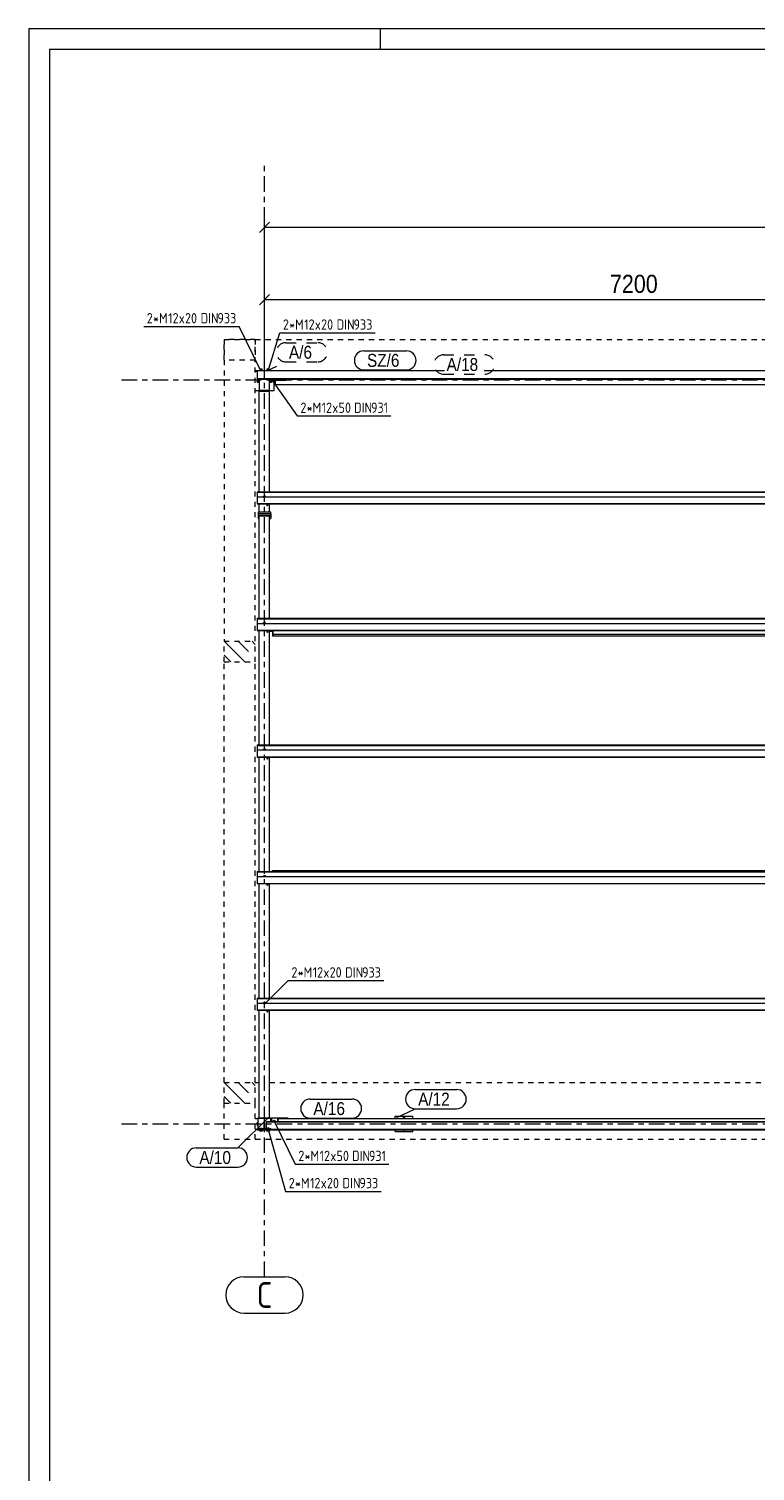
# Model space of a CAD drawing. Header units: millimetres. Extents: x -127 to 701, y 152 to 732.
# Tile 3 of 75: x -127 to 13, y 453 to 732. Entities that reach past the tile are written whole.
import ezdxf

# ---------------------------------------------------------------- set-up
doc = ezdxf.new("R2010")
doc.units = ezdxf.units.MM
for name, pattern in [('XKITLINE00', [0]), ('XKITLINE01', [4, 1, -1, 1, -1]), ('XKITLINE02', [4, 2, -2]), ('XKITLINE03', [6, 3, -1, 1, -1])]:
    doc.linetypes.add(name, pattern=pattern)
for name, color, linetype, lineweight in [('Bemassung', 1, 'Continuous', 0), ('Grid', 6, 'Continuous', 0), ('Schrauben', 7, 'Continuous', 0), ('Schraubenbezeichnung', 5, 'Continuous', 0), ('Teil', 7, 'Continuous', 0), ('Text', 5, 'Continuous', 0), ('Zeichnungsrahmen', 3, 'Continuous', 0)]:
    doc.layers.add(name, color=color, linetype=linetype, lineweight=lineweight)
doc.styles.add('ARIAL', font='ARIAL.TTF')
doc.styles.add('ISOCPEUR', font='ISOCPEUR.TTF')

msp = doc.modelspace()

# ---------------------------------------------------------------- linework, layer by layer
at = {"layer": 'Bemassung', "linetype": 'XKITLINE00', "lineweight": 0}
for p, q in [((-81.82, 665.42), (-81.82, 696.98)), ((-80.83, 694.92), (-82.81, 692.94)), ((-81.82, 693.93), (350.18, 693.93)), ((-81.82, 665.42), (-81.82, 682.98)), ((-80.83, 680.92), (-82.81, 678.94)), ((-81.82, 679.93), (62.18, 679.93))]:
    msp.add_line(p, q, dxfattribs=at)
at = {"layer": 'Bemassung'}
for p in [(-81.82, 693.93), (-81.82, 679.93)]:
    msp.add_point(p, dxfattribs=at)
at = {"layer": 'Grid', "linetype": 'XKITLINE03', "lineweight": 0}
for p, q in [((-81.82, 490.8), (-81.82, 705.96)), ((-109.46, 664.42), (389.32, 664.42)), ((-109.46, 520.42), (389.32, 520.42))]:
    msp.add_line(p, q, dxfattribs=at)
at = {"layer": 'Grid', "linetype": 'XKITLINE00', "lineweight": 0}
for p, q in [((-85.82, 490.8), (-77.82, 490.8)), ((-85.82, 483.8), (-77.82, 483.8))]:
    msp.add_line(p, q, dxfattribs=at)
for centre, start, end in [((-85.82, 487.3), 90, 270), ((-77.82, 487.3), 270, 90)]:
    msp.add_arc(centre, 3.5, start, end, dxfattribs=at)
at = {"layer": 'Schrauben', "linetype": 'XKITLINE00', "lineweight": 0}
for p, q in [((-83.16, 664.46), (-83.3, 664.22)), ((-82.88, 664.46), (-83.16, 664.46)), ((-82.82, 664.35), (-82.88, 664.46)), ((-82.76, 666.27), (-82.28, 666.27)), ((-82.76, 666.22), (-82.76, 666.27)), ((-82.3, 666.47), (-82.74, 666.47)), ((-82.74, 666.47), (-82.74, 666.27)), ((-82.63, 666.27), (-82.63, 666.47)), ((-82.41, 666.27), (-82.41, 666.47)), ((-82.3, 666.27), (-82.3, 666.47)), ((-82.28, 666.22), (-82.28, 666.27)), ((-80.88, 666.27), (-81.36, 666.27)), ((-81.36, 666.22), (-81.36, 666.27)), ((-80.9, 666.47), (-81.34, 666.47)), ((-81.34, 666.47), (-81.34, 666.27)), ((-81.23, 666.27), (-81.23, 666.47)), ((-81.01, 666.27), (-81.01, 666.47)), ((-80.9, 666.27), (-80.9, 666.47)), ((-80.88, 666.22), (-80.88, 666.27)), ((-80.66, 664.18), (-80.66, 664.34)), ((-80.47, 664.18), (-80.47, 664.34)), ((-80.34, 664.22), (-80.41, 664.34)), ((-80.28, 664.18), (-80.28, 664.34)), ((-83.3, 664.22), (-83.16, 663.98)), ((-83.16, 663.98), (-82.88, 663.98)), ((-82.88, 663.98), (-82.82, 664.08)), ((-80.82, 664.08), (-80.76, 663.98)), ((-80.76, 663.98), (-80.48, 663.98)), ((-80.66, 664.18), (-80.28, 664.18)), ((-80.48, 663.98), (-80.34, 664.22)), ((-82.04, 641.89), (-81.93, 641.91)), ((-82.04, 641.76), (-82.04, 641.89)), ((-81.94, 641.91), (-81.93, 641.91)), ((-81.88, 641.92), (-81.93, 641.91)), ((-81.93, 641.91), (-81.71, 641.91)), ((-81.93, 641.76), (-81.93, 641.91)), ((-81.82, 641.92), (-81.88, 641.92)), ((-81.76, 641.92), (-81.82, 641.92)), ((-81.72, 641.91), (-81.76, 641.92)), ((-81.71, 641.91), (-81.72, 641.91)), ((-81.6, 641.89), (-81.71, 641.91)), ((-81.71, 641.91), (-81.71, 641.76)), ((-81.6, 641.76), (-81.6, 641.89)), ((-82.85, 638), (-82.82, 638.02)), ((-82.85, 637.92), (-82.85, 638)), ((-82.85, 637.92), (-82.82, 637.94)), ((-82.83, 637.91), (-82.85, 637.92)), ((-82.85, 637.7), (-82.83, 637.71)), ((-82.85, 637.62), (-82.85, 637.7)), ((-82.85, 637.62), (-82.83, 637.63)), ((-82.83, 637.61), (-82.85, 637.62)), ((-82.83, 638.78), (-82.83, 638.9)), ((-82.83, 638.9), (-82.82, 638.9)), ((-82.83, 637.92), (-82.82, 637.93)), ((-82.83, 637.3), (-82.83, 637.92)), ((-82.82, 637.61), (-82.83, 637.61)), ((-82.83, 637.61), (-82.82, 637.61)), ((-82.83, 637.3), (-82.82, 637.31)), ((-82.82, 637.3), (-82.83, 637.3)), ((-80.82, 638.78), (-80.82, 638.9)), ((-80.82, 638.9), (-80.82, 638.9)), ((-80.82, 638.02), (-80.79, 638)), ((-80.82, 637.94), (-80.79, 637.92)), ((-80.82, 637.92), (-80.82, 637.93)), ((-80.79, 637.92), (-80.82, 637.91)), ((-80.82, 637.3), (-80.82, 637.92)), ((-80.82, 637.71), (-80.79, 637.7)), ((-80.82, 637.63), (-80.79, 637.62)), ((-80.79, 637.62), (-80.82, 637.61)), ((-80.82, 637.61), (-80.82, 637.61)), ((-80.82, 637.61), (-80.82, 637.61)), ((-80.82, 637.3), (-80.82, 637.31)), ((-80.82, 637.3), (-80.82, 637.3)), ((-80.79, 637.92), (-80.79, 638)), ((-80.79, 637.62), (-80.79, 637.7)), ((-82.04, 617.39), (-81.93, 617.41)), ((-82.04, 617.27), (-82.04, 617.39)), ((-81.94, 617.41), (-81.93, 617.42)), ((-81.88, 617.42), (-81.93, 617.42)), ((-81.93, 617.41), (-81.71, 617.41)), ((-81.93, 617.27), (-81.93, 617.41)), ((-81.82, 617.43), (-81.88, 617.42)), ((-81.76, 617.42), (-81.82, 617.43)), ((-81.72, 617.42), (-81.76, 617.42)), ((-81.71, 617.41), (-81.72, 617.42)), ((-81.6, 617.39), (-81.71, 617.41)), ((-81.71, 617.41), (-81.71, 617.27)), ((-81.6, 617.27), (-81.6, 617.39)), ((-80.82, 615.85), (-80.77, 615.84)), ((-80.82, 615.81), (-80.77, 615.82)), ((-80.82, 615.7), (-80.77, 615.7)), ((-80.82, 615.67), (-80.77, 615.67)), ((-80.77, 615.9), (-80.77, 615.67)), ((-82.04, 592.9), (-81.93, 592.92)), ((-82.04, 592.77), (-82.04, 592.9)), ((-81.94, 592.92), (-81.93, 592.92)), ((-81.88, 592.93), (-81.93, 592.92)), ((-81.93, 592.92), (-81.71, 592.92)), ((-81.93, 592.77), (-81.93, 592.92)), ((-81.82, 592.93), (-81.88, 592.93)), ((-81.76, 592.93), (-81.82, 592.93)), ((-81.72, 592.92), (-81.76, 592.93)), ((-81.71, 592.92), (-81.72, 592.92)), ((-81.6, 592.9), (-81.71, 592.92)), ((-81.71, 592.92), (-81.71, 592.77)), ((-81.6, 592.77), (-81.6, 592.9)), ((-82.04, 568.4), (-81.93, 568.42)), ((-82.04, 568.27), (-82.04, 568.4)), ((-81.94, 568.42), (-81.93, 568.43)), ((-81.88, 568.43), (-81.93, 568.43)), ((-81.93, 568.42), (-81.71, 568.42)), ((-81.93, 568.27), (-81.93, 568.42)), ((-81.82, 568.43), (-81.88, 568.43)), ((-81.76, 568.43), (-81.82, 568.43)), ((-81.72, 568.43), (-81.76, 568.43)), ((-81.71, 568.42), (-81.72, 568.43)), ((-81.6, 568.4), (-81.71, 568.42)), ((-81.71, 568.42), (-81.71, 568.27)), ((-81.6, 568.27), (-81.6, 568.4)), ((-82.04, 543.9), (-81.93, 543.93)), ((-82.04, 543.78), (-82.04, 543.9)), ((-81.94, 543.93), (-81.93, 543.93)), ((-81.88, 543.94), (-81.93, 543.93)), ((-81.93, 543.93), (-81.71, 543.93)), ((-81.93, 543.78), (-81.93, 543.93)), ((-81.82, 543.94), (-81.88, 543.94)), ((-81.76, 543.94), (-81.82, 543.94)), ((-81.72, 543.93), (-81.76, 543.94)), ((-81.71, 543.93), (-81.72, 543.93)), ((-81.6, 543.9), (-81.71, 543.93)), ((-81.71, 543.93), (-81.71, 543.78)), ((-81.6, 543.78), (-81.6, 543.9)), ((-83.16, 520.66), (-83.3, 520.42)), ((-83.3, 520.42), (-83.16, 520.18)), ((-83.02, 520.66), (-83.16, 520.66)), ((-83.16, 520.18), (-83.02, 520.18)), ((-82.76, 519.23), (-82.76, 519.28)), ((-82.76, 519.23), (-82.28, 519.23)), ((-82.74, 519.59), (-82.3, 519.59)), ((-82.74, 519.43), (-82.74, 519.59)), ((-82.74, 519.03), (-82.74, 519.23)), ((-82.63, 519.43), (-82.63, 519.59)), ((-82.63, 519.03), (-82.63, 519.23)), ((-82.41, 519.43), (-82.41, 519.59)), ((-82.41, 519.03), (-82.41, 519.23)), ((-82.3, 519.43), (-82.3, 519.59)), ((-82.3, 519.23), (-82.3, 519.03)), ((-82.28, 519.23), (-82.28, 519.28)), ((-81.36, 519.23), (-81.36, 519.28)), ((-80.88, 519.23), (-81.36, 519.23)), ((-80.9, 519.59), (-81.34, 519.59)), ((-81.34, 519.43), (-81.34, 519.59)), ((-81.34, 519.03), (-81.34, 519.23)), ((-81.23, 519.43), (-81.23, 519.59)), ((-81.23, 519.03), (-81.23, 519.23)), ((-81.01, 519.43), (-81.01, 519.59)), ((-81.01, 519.03), (-81.01, 519.23)), ((-80.9, 519.43), (-80.9, 519.59)), ((-80.9, 519.23), (-80.9, 519.03)), ((-80.88, 519.23), (-80.88, 519.28)), ((-80.16, 521.03), (-79.97, 521.14)), ((-80.16, 520.88), (-80.16, 521.03)), ((-79.97, 521.14), (-79.78, 521.03)), ((-79.78, 521.03), (-79.78, 520.88)), ((-54.83, 521.64), (-55.02, 521.53)), ((-55.02, 521.53), (-55.02, 521.42)), ((-54.96, 519.28), (-54.83, 519.2)), ((-54.64, 521.53), (-54.83, 521.64)), ((-54.83, 519.2), (-54.69, 519.28)), ((-54.64, 521.42), (-54.64, 521.53)), ((-82.3, 519.03), (-82.74, 519.03)), ((-80.9, 519.03), (-81.34, 519.03))]:
    msp.add_line(p, q, dxfattribs=at)
for centre, radius, start, end in [((-83.02, 664.22), 0.3, 46.371, 313.629), ((-83.02, 664.22), 0.16, 30, 210), ((-80.62, 664.22), 0.3, 226.371, 24.0387), ((-80.62, 664.22), 0.16, 129.6446, 50.3554), ((-83.02, 664.22), 0.16, 210, 30), ((-83.02, 520.42), 0.3, 90, 270), ((-83.02, 520.42), 0.16, 90, 270), ((-54.83, 521.42), 0.24, 0, 180), ((-54.83, 519.42), 0.24, 216.5097, 323.4903), ((-54.83, 521.42), 0.12, 0, 180)]:
    msp.add_arc(centre, radius, start, end, dxfattribs=at)
at = {"layer": 'Schraubenbezeichnung', "linetype": 'XKITLINE00', "lineweight": 0}
for p, q in [((-105.18, 674.73), (-86.71, 674.73)), ((-82.52, 666.14), (-86.71, 674.73)), ((-81.12, 666.14), (-78.86, 673.5)), ((-78.86, 673.5), (-60.39, 673.5)), ((-80.47, 664.5), (-75.48, 657.41)), ((-75.48, 657.41), (-57.36, 657.41)), ((-81.82, 543.59), (-77.21, 548.13)), ((-77.21, 548.13), (-58.74, 548.13)), ((-81.12, 519.35), (-77.73, 507.35)), ((-79.97, 520.92), (-75.88, 512.61)), ((-75.88, 512.61), (-57.75, 512.61)), ((-77.73, 507.35), (-59.26, 507.35))]:
    msp.add_line(p, q, dxfattribs=at)
at = {"layer": 'Teil', "linetype": 'XKITLINE01', "lineweight": 0}
for p, q in [((-83.62, 672.22), (-89.62, 672.22)), ((-89.62, 672.22), (-89.62, 613.82)), ((-89.62, 668.22), (-89.62, 672.22)), ((-89.62, 672.22), (-83.62, 672.22)), ((-83.62, 613.82), (-83.62, 672.22)), ((-83.62, 672.22), (-83.62, 668.22)), ((-83.62, 672.22), (351.98, 672.22)), ((-83.62, 668.22), (-89.62, 668.22)), ((-83.62, 666.22), (-83.22, 666.22)), ((-89.62, 609.82), (-89.62, 613.82)), ((-89.62, 613.82), (-83.62, 613.82)), ((-83.62, 609.82), (-83.62, 613.82)), ((-89.62, 528.42), (-89.62, 609.82)), ((-89.62, 609.82), (-83.62, 609.82)), ((-83.62, 528.42), (-83.62, 609.82)), ((-89.62, 524.42), (-89.62, 528.42)), ((-89.62, 528.42), (-83.62, 528.42)), ((-83.62, 524.42), (-83.62, 528.42)), ((-83.62, 528.42), (-82.82, 528.42)), ((-80.82, 528.42), (60.98, 528.42)), ((-89.62, 524.42), (-83.62, 524.42)), ((-89.62, 517.42), (-89.62, 524.42)), ((-83.62, 517.42), (-83.62, 524.42)), ((-89.62, 517.42), (-83.62, 517.42)), ((-83.62, 517.42), (15.75, 517.42))]:
    msp.add_line(p, q, dxfattribs=at)
at = {"layer": 'Teil', "linetype": 'XKITLINE00', "lineweight": 0}
for p, q in [((-83.62, 666.1), (-83.22, 666.1)), ((-83.22, 666.22), (-83.22, 664.56)), ((-83.22, 666.22), (-47, 666.22)), ((-83.22, 664.63), (62.08, 664.63)), ((-83.22, 664.56), (62.08, 664.56)), ((-82.82, 664.56), (-82.82, 662.36)), ((-80.82, 662.36), (-80.82, 664.56)), ((-80.82, 664.5), (-79.97, 664.5)), ((-80.82, 664.34), (-77.71, 664.34)), ((-79.97, 664.5), (-79.97, 664.56)), ((-77.71, 664.5), (-79.97, 664.5)), ((-79.92, 664.5), (-79.92, 664.56)), ((-79.92, 662.34), (-79.92, 664.34)), ((-79.77, 664.5), (-79.77, 664.56)), ((-79.77, 663.48), (-79.77, 664.34)), ((-79.71, 664.5), (-79.71, 664.56)), ((-79.71, 663.42), (-79.71, 664.34)), ((-77.71, 664.34), (-77.71, 664.5)), ((-39.34, 666.22), (62.08, 666.22)), ((-83.62, 662.34), (-82.82, 662.34)), ((-82.82, 662.38), (-80.82, 662.38)), ((-82.82, 662.22), (-82.82, 662.36)), ((-82.82, 662.36), (-80.82, 662.36)), ((-82.82, 642.75), (-82.82, 662.22)), ((-82.82, 662.22), (-80.82, 662.22)), ((-80.82, 662.22), (-80.82, 662.36)), ((-80.82, 662.34), (-79.92, 662.34)), ((-80.82, 642.75), (-80.82, 662.22)), ((-79.71, 663.48), (-79.77, 663.48)), ((59.45, 663.42), (-79.71, 663.42)), ((-83.22, 642.75), (-83.22, 640.39)), ((-83.22, 642.75), (91.98, 642.75)), ((-83.22, 642.7), (91.98, 642.7)), ((-83.22, 642.65), (91.98, 642.65)), ((-83.22, 641.76), (46.78, 641.76)), ((-83.22, 640.45), (46.78, 640.45)), ((-83.22, 640.39), (46.78, 640.39)), ((-82.82, 638.78), (-82.82, 640.39)), ((-81.3, 640.01), (-81.3, 640.39)), ((-81.22, 640.01), (-81.3, 640.01)), ((-81.22, 640.39), (-81.22, 640.01)), ((-80.82, 638.78), (-80.82, 640.39)), ((-80.62, 638.78), (-83.02, 638.78)), ((-83.02, 638.78), (-83.02, 638.46)), ((-83.02, 638.46), (-80.62, 638.46)), ((-80.62, 638.46), (-83.02, 638.46)), ((-83.02, 638.46), (-83.02, 637.56)), ((-83.02, 638.14), (-80.62, 638.14)), ((-83.02, 637.56), (-82.82, 637.56)), ((-82.82, 618.26), (-82.82, 638.1)), ((-82.82, 638.1), (-80.82, 638.1)), ((-80.82, 618.26), (-80.82, 638.1)), ((-80.82, 637.56), (-80.62, 637.56)), ((-80.62, 638.46), (-80.62, 638.78)), ((-80.62, 638.46), (-80.62, 637.56)), ((-83.22, 618.26), (-83.22, 615.9)), ((-83.22, 618.26), (88.96, 618.26)), ((-83.22, 618.21), (88.96, 618.21)), ((-83.22, 618.15), (88.96, 618.15)), ((-83.22, 617.27), (46.78, 617.27)), ((-83.22, 615.96), (46.78, 615.96)), ((-83.22, 615.9), (46.78, 615.9)), ((-82.82, 593.76), (-82.82, 615.9)), ((-81.3, 615.51), (-81.3, 615.9)), ((-81.22, 615.51), (-81.3, 615.51)), ((-81.22, 615.9), (-81.22, 615.51)), ((-80.82, 593.76), (-80.82, 615.9)), ((-80.82, 615.74), (-80.26, 615.74)), ((-80.26, 615.9), (-80.26, 614.88)), ((-80.26, 615.12), (-80.2, 615.12)), ((-80.26, 614.88), (-80.2, 614.88)), ((-80.2, 615.9), (-80.2, 614.88)), ((-80.2, 614.88), (-80.2, 615.9)), ((60.55, 615.12), (-80.2, 615.12)), ((-80.2, 614.88), (60.55, 614.88)), ((-85.62, 609.82), (-89.62, 613.82)), ((-89.62, 613.82), (-89.62, 613.82)), ((-84.91, 611.8), (-86.93, 613.82)), ((-83.62, 613.21), (-84.23, 613.82)), ((-88.32, 609.82), (-89.62, 611.12)), ((-84.23, 611.12), (-84.23, 611.12)), ((-83.22, 593.76), (-83.22, 591.4)), ((-83.22, 593.76), (91.98, 593.76)), ((-83.22, 593.71), (91.98, 593.71)), ((-83.22, 593.66), (91.98, 593.66)), ((-83.22, 592.77), (46.78, 592.77)), ((-83.22, 591.46), (46.78, 591.46)), ((-83.22, 591.4), (46.78, 591.4)), ((-82.82, 569.26), (-82.82, 591.4)), ((-81.3, 591.02), (-81.3, 591.4)), ((-81.22, 591.02), (-81.3, 591.02)), ((-81.22, 591.4), (-81.22, 591.02)), ((-80.82, 569.26), (-80.82, 591.4)), ((-80.26, 569.26), (-80.26, 569.47)), ((-80.26, 569.47), (-80.2, 569.47)), ((-80.2, 569.47), (60.55, 569.47)), ((-80.2, 569.26), (-80.2, 569.47)), ((-80.2, 569.47), (-80.2, 569.26)), ((-83.22, 569.26), (-83.22, 566.9)), ((-83.22, 569.26), (91.98, 569.26)), ((-83.22, 569.21), (91.98, 569.21)), ((-83.22, 569.16), (91.98, 569.16)), ((-83.22, 568.27), (46.78, 568.27)), ((-83.22, 566.96), (46.78, 566.96)), ((-83.22, 566.9), (46.78, 566.9)), ((-82.82, 544.77), (-82.82, 566.9)), ((-81.3, 566.52), (-81.3, 566.9)), ((-81.22, 566.9), (-81.22, 566.52)), ((-80.82, 544.77), (-80.82, 566.9)), ((-81.22, 566.52), (-81.3, 566.52)), ((-83.22, 544.77), (-83.22, 542.41)), ((-83.22, 544.77), (91.98, 544.77)), ((-83.22, 544.72), (91.98, 544.72)), ((-83.22, 544.67), (91.98, 544.67)), ((-83.22, 543.78), (46.78, 543.78)), ((-83.22, 542.47), (46.78, 542.47)), ((-83.22, 542.41), (46.78, 542.41)), ((-82.82, 521.56), (-82.82, 542.41)), ((-81.3, 542.02), (-81.3, 542.41)), ((-81.22, 542.02), (-81.3, 542.02)), ((-81.22, 542.41), (-81.22, 542.02)), ((-80.82, 521.56), (-80.82, 542.41)), ((-85.62, 524.42), (-89.62, 528.42)), ((-84.91, 526.4), (-86.93, 528.42)), ((-83.62, 527.81), (-84.23, 528.42)), ((-88.32, 524.42), (-89.62, 525.72)), ((-84.23, 525.72), (-84.23, 525.72)), ((-83.62, 521.44), (-83.02, 521.44)), ((-83.62, 519.4), (-83.02, 519.4)), ((-83.22, 519.33), (-83.22, 519.33)), ((-83.22, 519.33), (-83.22, 519.33)), ((62.08, 519.33), (-83.22, 519.33)), ((-83.22, 519.33), (-83.22, 519.28)), ((-83.22, 519.28), (62.08, 519.28)), ((-83.02, 521.56), (-82.82, 521.56)), ((-83.02, 521.44), (-83.02, 521.56)), ((-83.02, 519.44), (-83.02, 521.44)), ((-80.62, 521.44), (-83.02, 521.44)), ((-83.02, 519.44), (-81.87, 519.44)), ((-83.02, 519.43), (-83.02, 519.44)), ((-82.92, 519.33), (-83.02, 519.43)), ((-83.02, 519.43), (-83.02, 519.43)), ((-80.62, 519.43), (-83.02, 519.43)), ((-83.02, 519.43), (-83.02, 519.33)), ((-83.01, 519.33), (-83.02, 519.34)), ((-80.62, 519.33), (-83.02, 519.33)), ((-82.88, 519.33), (-82.98, 519.43)), ((-82.79, 519.33), (-82.89, 519.43)), ((-82.74, 519.33), (-82.84, 519.43)), ((-82.82, 521.56), (-80.82, 521.56)), ((-82.65, 519.33), (-82.75, 519.43)), ((-82.61, 519.33), (-82.71, 519.43)), ((-82.52, 519.33), (-82.62, 519.43)), ((-82.47, 519.33), (-82.57, 519.43)), ((-82.38, 519.33), (-82.48, 519.43)), ((-82.34, 519.33), (-82.44, 519.43)), ((-82.25, 519.33), (-82.35, 519.43)), ((-82.2, 519.33), (-82.3, 519.43)), ((-82.11, 519.33), (-82.21, 519.43)), ((-82.07, 519.33), (-82.17, 519.43)), ((-81.98, 519.33), (-82.08, 519.43)), ((-81.93, 519.33), (-82.03, 519.43)), ((-81.84, 519.33), (-81.94, 519.43)), ((-81.8, 519.33), (-81.9, 519.43)), ((-81.87, 520.63), (-81.87, 520.63)), ((-81.87, 520.63), (-81.87, 520.63)), ((-81.87, 519.43), (-81.87, 520.63)), ((-81.87, 520.63), (-81.77, 520.63)), ((-81.8, 520.56), (-81.87, 520.49)), ((-81.85, 520.56), (-81.87, 520.54)), ((-81.78, 520.49), (-81.87, 520.4)), ((-81.77, 520.46), (-81.87, 520.36)), ((-81.77, 520.37), (-81.87, 520.27)), ((-81.77, 520.32), (-81.87, 520.22)), ((-81.77, 520.23), (-81.87, 520.13)), ((-81.77, 520.19), (-81.87, 520.09)), ((-81.77, 520.1), (-81.87, 520)), ((-81.77, 520.05), (-81.87, 519.95)), ((-81.77, 519.96), (-81.87, 519.86)), ((-81.77, 519.92), (-81.87, 519.82)), ((-81.77, 519.83), (-81.87, 519.73)), ((-81.77, 519.78), (-81.87, 519.68)), ((-81.77, 519.69), (-81.87, 519.59)), ((-81.77, 519.65), (-81.87, 519.55)), ((-81.77, 519.56), (-81.87, 519.46)), ((-81.87, 519.43), (-81.77, 519.43)), ((-81.77, 519.51), (-81.86, 519.43)), ((-81.78, 520.63), (-81.85, 520.56)), ((-81.71, 519.33), (-81.81, 519.43)), ((-81.77, 520.59), (-81.8, 520.56)), ((-81.77, 520.5), (-81.78, 520.49)), ((-81.77, 519.43), (-81.77, 520.63)), ((-81.77, 519.44), (-81.42, 519.44)), ((-81.66, 519.33), (-81.76, 519.43)), ((-81.57, 519.33), (-81.67, 519.43)), ((-81.53, 519.33), (-81.63, 519.43)), ((-81.44, 519.33), (-81.54, 519.43)), ((-81.4, 519.33), (-81.5, 519.43)), ((-81.42, 519.43), (-81.42, 520.88)), ((-81.42, 520.88), (62.08, 520.88)), ((-81.42, 520.83), (62.08, 520.83)), ((-81.31, 519.33), (-81.41, 519.43)), ((-81.26, 519.33), (-81.36, 519.43)), ((-81.17, 519.33), (-81.27, 519.43)), ((-81.13, 519.33), (-81.23, 519.43)), ((-81.04, 519.33), (-81.14, 519.43)), ((-81.11, 519.28), (-81.11, 519.28)), ((-80.99, 519.33), (-81.09, 519.43)), ((-81.02, 519.28), (-81.02, 519.29)), ((-80.9, 519.33), (-81, 519.43)), ((-80.97, 519.28), (-80.99, 519.29)), ((-80.86, 519.33), (-80.96, 519.43)), ((-80.88, 519.28), (-80.9, 519.3)), ((-80.77, 519.33), (-80.87, 519.43)), ((-80.84, 519.28), (-80.86, 519.3)), ((-80.82, 521.56), (-80.62, 521.56)), ((-80.72, 519.33), (-80.82, 519.43)), ((-80.75, 519.28), (-80.78, 519.31)), ((-80.7, 519.28), (-80.74, 519.32)), ((-80.63, 519.33), (-80.73, 519.43)), ((-80.62, 519.36), (-80.69, 519.43)), ((-80.61, 519.28), (-80.66, 519.32)), ((-80.62, 521.44), (-80.62, 521.56)), ((-80.62, 520.88), (-80.62, 521.44)), ((-80.62, 521.44), (-80.47, 521.44)), ((-80.62, 521.4), (-80.47, 521.4)), ((-80.62, 519.43), (-80.62, 519.33)), ((-80.57, 519.28), (-80.62, 519.33)), ((-80.48, 519.28), (-80.53, 519.33)), ((-80.44, 519.29), (-80.48, 519.33)), ((-77.21, 521.52), (-80.47, 521.52)), ((-80.47, 521.52), (-80.47, 520.88)), ((-80.36, 519.29), (-80.39, 519.33)), ((-80.32, 519.3), (-80.35, 519.33)), ((-80.23, 519.3), (-80.26, 519.33)), ((-80.2, 519.31), (-80.21, 519.33)), ((-80.11, 519.32), (-80.12, 519.33)), ((-80.07, 519.32), (-80.08, 519.33)), ((-79.21, 521.36), (-79.27, 521.36)), ((-79.27, 521.36), (-79.27, 520.88)), ((-79.21, 520.88), (-79.21, 521.42)), ((-79.21, 521.42), (59.55, 521.42)), ((-77.21, 521.42), (-77.21, 521.52)), ((-72.62, 519.28), (-72.64, 519.3)), ((-72.53, 519.28), (-72.56, 519.31)), ((-72.49, 519.28), (-72.54, 519.33)), ((-72.42, 519.3), (-72.45, 519.33)), ((-72.4, 519.32), (-72.4, 519.33)), ((-70.2, 519.28), (-70.2, 519.28)), ((-70.11, 519.28), (-70.16, 519.33)), ((-69.15, 519.31), (-69.17, 519.33)), ((-69.12, 519.28), (-69.15, 519.31)), ((-66.96, 519.28), (-66.97, 519.28)), ((-66.87, 519.28), (-66.88, 519.29)), ((-66.83, 519.28), (-66.84, 519.29)), ((-66.74, 519.28), (-66.76, 519.3)), ((-66.69, 519.28), (-66.72, 519.3)), ((-66.6, 519.28), (-66.63, 519.31)), ((-66.56, 519.28), (-66.6, 519.32)), ((-66.47, 519.28), (-66.51, 519.32)), ((-66.42, 519.28), (-66.47, 519.33)), ((-66.34, 519.28), (-66.38, 519.33)), ((-66.3, 519.29), (-66.34, 519.33)), ((-66.21, 519.29), (-66.25, 519.33)), ((-66.18, 519.3), (-66.2, 519.33)), ((-66.09, 519.3), (-66.11, 519.33)), ((-66.05, 519.31), (-66.07, 519.33)), ((-65.97, 519.32), (-65.98, 519.33)), ((-65.93, 519.32), (-65.93, 519.33)), ((-58.48, 519.28), (-58.5, 519.3)), ((-58.39, 519.28), (-58.42, 519.31)), ((-58.35, 519.29), (-58.39, 519.33)), ((-58.27, 519.3), (-58.3, 519.33)), ((-58.25, 519.32), (-58.26, 519.33)), ((-56.53, 521.42), (-56.53, 521.92)), ((-56.53, 521.92), (-53.13, 521.92)), ((-56.53, 518.92), (-56.53, 519.28)), ((-56.05, 519.28), (-56.06, 519.29)), ((-55.96, 519.28), (-56.01, 519.33)), ((-55, 519.31), (-55.02, 519.33)), ((-54.98, 519.28), (-55, 519.31)), ((-53.13, 521.42), (-53.13, 521.92)), ((-53.13, 518.92), (-53.13, 519.28)), ((-52.82, 519.28), (-52.82, 519.28)), ((-52.73, 519.28), (-52.74, 519.29)), ((-52.68, 519.28), (-52.7, 519.29)), ((-52.59, 519.28), (-52.61, 519.3)), ((-52.55, 519.28), (-52.58, 519.31)), ((-52.46, 519.28), (-52.49, 519.31)), ((-52.41, 519.28), (-52.45, 519.32)), ((-52.32, 519.28), (-52.37, 519.32)), ((-52.28, 519.28), (-52.33, 519.33)), ((-52.19, 519.28), (-52.24, 519.33)), ((-52.16, 519.29), (-52.19, 519.33)), ((-52.07, 519.29), (-52.11, 519.33)), ((-52.03, 519.3), (-52.06, 519.33)), ((-51.95, 519.3), (-51.97, 519.33)), ((-51.91, 519.31), (-51.93, 519.33)), ((-51.82, 519.32), (-51.84, 519.33)), ((-51.79, 519.32), (-51.79, 519.33)), ((-44.33, 519.28), (-44.35, 519.3)), ((-44.24, 519.28), (-44.28, 519.31)), ((-44.21, 519.29), (-44.25, 519.33)), ((-44.13, 519.3), (-44.16, 519.33)), ((-44.11, 519.33), (-44.11, 519.33)), ((-41.91, 519.28), (-41.92, 519.29)), ((-41.82, 519.28), (-41.87, 519.33)), ((-40.86, 519.31), (-40.88, 519.33)), ((-40.84, 519.29), (-40.86, 519.31)), ((-38.67, 519.28), (-38.68, 519.28)), ((-38.58, 519.28), (-38.59, 519.29)), ((-38.54, 519.28), (-38.56, 519.29)), ((-38.45, 519.28), (-38.47, 519.3)), ((-38.41, 519.28), (-38.43, 519.31)), ((-38.32, 519.28), (-38.35, 519.31)), ((-38.27, 519.28), (-38.31, 519.32)), ((-38.18, 519.28), (-38.22, 519.32)), ((-38.14, 519.28), (-38.19, 519.33)), ((-38.05, 519.28), (-38.1, 519.33)), ((-38.01, 519.29), (-38.05, 519.33)), ((-37.93, 519.29), (-37.96, 519.33)), ((-37.89, 519.3), (-37.92, 519.33)), ((-37.8, 519.3), (-37.83, 519.33)), ((-37.77, 519.31), (-37.78, 519.33)), ((-37.68, 519.32), (-37.69, 519.33)), ((-37.64, 519.32), (-37.65, 519.33)), ((-30.19, 519.28), (-30.21, 519.3)), ((-30.1, 519.28), (-30.13, 519.31)), ((-30.06, 519.29), (-30.1, 519.33)), ((-29.99, 519.3), (-30.01, 519.33)), ((-29.97, 519.33), (-29.97, 519.33)), ((-27.76, 519.28), (-27.78, 519.29)), ((-27.68, 519.28), (-27.72, 519.33)), ((-26.72, 519.31), (-26.74, 519.33)), ((-26.7, 519.29), (-26.72, 519.31)), ((-24.53, 519.28), (-24.54, 519.28)), ((-24.44, 519.28), (-24.45, 519.29)), ((-24.4, 519.28), (-24.41, 519.29)), ((-24.31, 519.28), (-24.33, 519.3)), ((-24.26, 519.28), (-24.29, 519.31)), ((-24.17, 519.28), (-24.2, 519.31)), ((-24.13, 519.28), (-24.17, 519.32)), ((-24.04, 519.28), (-24.08, 519.32)), ((-23.99, 519.28), (-24.04, 519.33)), ((-23.91, 519.28), (-23.95, 519.33)), ((-23.87, 519.29), (-23.91, 519.33)), ((-23.78, 519.29), (-23.82, 519.33)), ((-23.75, 519.3), (-23.77, 519.33)), ((-23.66, 519.3), (-23.68, 519.33)), ((-23.62, 519.31), (-23.64, 519.33)), ((-23.54, 519.32), (-23.55, 519.33)), ((-23.5, 519.32), (-23.5, 519.33)), ((-16.04, 519.28), (-16.07, 519.3)), ((-15.95, 519.28), (-15.99, 519.31)), ((-15.92, 519.29), (-15.96, 519.33)), ((-15.84, 519.3), (-15.87, 519.33)), ((-15.82, 519.33), (-15.82, 519.33)), ((-13.62, 519.28), (-13.63, 519.29)), ((-13.54, 519.29), (-13.58, 519.33)), ((-12.57, 519.31), (-12.59, 519.33)), ((-12.55, 519.29), (-12.57, 519.31)), ((-10.39, 519.28), (-10.39, 519.28)), ((-10.3, 519.28), (-10.31, 519.29)), ((-10.25, 519.28), (-10.27, 519.29)), ((-10.16, 519.28), (-10.18, 519.3)), ((-10.12, 519.28), (-10.15, 519.31)), ((-10.03, 519.28), (-10.06, 519.31)), ((-9.98, 519.28), (-10.02, 519.32)), ((-9.89, 519.28), (-9.94, 519.32)), ((-9.85, 519.28), (-9.9, 519.33)), ((-9.76, 519.28), (-9.81, 519.33)), ((-9.73, 519.29), (-9.76, 519.33)), ((-9.64, 519.29), (-9.67, 519.33)), ((-9.6, 519.3), (-9.63, 519.33)), ((-9.52, 519.3), (-9.54, 519.33)), ((-9.48, 519.31), (-9.49, 519.33)), ((-9.39, 519.32), (-9.4, 519.33)), ((-9.36, 519.32), (-9.36, 519.33)), ((-1.9, 519.28), (-1.92, 519.3)), ((-1.81, 519.28), (-1.85, 519.31)), ((-1.78, 519.29), (-1.82, 519.33)), ((-1.7, 519.3), (-1.73, 519.33)), ((-1.68, 519.33), (-1.68, 519.33)), ((0.52, 519.28), (0.51, 519.29)), ((0.6, 519.29), (0.56, 519.33)), ((1.57, 519.31), (1.55, 519.33)), ((1.59, 519.29), (1.57, 519.31)), ((3.76, 519.28), (3.75, 519.28)), ((3.85, 519.28), (3.84, 519.29)), ((3.89, 519.28), (3.88, 519.29)), ((3.98, 519.28), (3.96, 519.3)), ((4.03, 519.28), (4, 519.31)), ((4.12, 519.28), (4.08, 519.31)), ((4.16, 519.28), (4.12, 519.32)), ((4.25, 519.28), (4.21, 519.32)), ((4.3, 519.28), (4.25, 519.33)), ((4.38, 519.28), (4.34, 519.33)), ((4.42, 519.29), (4.38, 519.33)), ((4.5, 519.29), (4.47, 519.33)), ((4.54, 519.3), (4.52, 519.33)), ((4.63, 519.3), (4.61, 519.33)), ((4.67, 519.31), (4.65, 519.33)), ((4.75, 519.32), (4.74, 519.33)), ((4.79, 519.32), (4.78, 519.33)), ((12.24, 519.28), (12.22, 519.3)), ((12.33, 519.28), (12.3, 519.31)), ((12.37, 519.29), (12.33, 519.33)), ((12.44, 519.3), (12.42, 519.33)), ((-56.53, 518.92), (-53.13, 518.92))]:
    msp.add_line(p, q, dxfattribs=at)
at = {"layer": 'Text', "linetype": 'XKITLINE02', "lineweight": 0}
for p, q in [((-77.69, 671.59), (-71.49, 671.59)), ((-81.23, 666.21), (-77.69, 667.89)), ((-77.69, 667.89), (-71.49, 667.89)), ((-47.2, 669.22), (-39.14, 669.22)), ((-47.2, 665.52), (-39.14, 665.52))]:
    msp.add_line(p, q, dxfattribs=at)
at = {"layer": 'Text', "linetype": 'XKITLINE00', "lineweight": 0}
for p, q in [((-62.59, 670.02), (-54.35, 670.02)), ((-62.59, 666.32), (-54.35, 666.32)), ((-72.96, 525.22), (-64.9, 525.22)), ((-52.7, 527.05), (-44.64, 527.05)), ((-56.24, 521.66), (-52.7, 523.35)), ((-52.7, 523.35), (-44.64, 523.35)), ((-81.11, 521.55), (-86.95, 515.76)), ((-72.96, 521.52), (-64.9, 521.52)), ((-95.01, 515.76), (-86.95, 515.76)), ((-95.01, 512.06), (-86.95, 512.06))]:
    msp.add_line(p, q, dxfattribs=at)
at = {"layer": 'Text', "linetype": 'XKITLINE02', "lineweight": 0}
for centre, start, end in [((-77.69, 669.74), 90, 270), ((-71.49, 669.74), 270, 90), ((-47.2, 667.37), 90, 270), ((-39.14, 667.37), 270, 90)]:
    msp.add_arc(centre, 1.85, start, end, dxfattribs=at)
at = {"layer": 'Text', "linetype": 'XKITLINE00', "lineweight": 0}
for centre, start, end in [((-62.59, 668.17), 90, 270), ((-54.35, 668.17), 270, 90), ((-72.96, 523.37), 90, 270), ((-64.9, 523.37), 270, 90), ((-52.7, 525.2), 90, 270), ((-44.64, 525.2), 270, 90), ((-95.01, 513.91), 90, 270), ((-86.95, 513.91), 270, 90)]:
    msp.add_arc(centre, 1.85, start, end, dxfattribs=at)
at = {"layer": 'Zeichnungsrahmen', "linetype": 'XKITLINE00', "lineweight": 0}
for p, q in [((700.61, 732.33), (-127.39, 732.33)), ((-127.39, 732.33), (-127.39, 152.33)), ((-59.39, 728.33), (-59.39, 732.33)), ((696.61, 728.33), (-123.39, 728.33)), ((-123.39, 728.33), (-123.39, 156.33))]:
    msp.add_line(p, q, dxfattribs=at)

# ---------------------------------------------------------------- texts
at = {"layer": 'Bemassung', "style": 'ARIAL', "width": 0.85}
msp.add_text('7200', height=3.5, dxfattribs=at).set_placement((-15.01, 681.23))
at = {"layer": 'Grid', "style": 'ISOCPEUR', "width": 0.85}
msp.add_text('C', height=5, dxfattribs=at).set_placement((-83.33, 484.8))
at = {"layer": 'Schraubenbezeichnung', "style": 'ISOCPEUR', "width": 0.85}
for s, p in [('2', (-104.58, 675.33)), ('*M', (-103.38, 675.33)), ('12', (-100.45, 675.33)), ('x', (-98.39, 675.33)), ('20', (-97.19, 675.33)), ('DIN', (-94.18, 675.33)), ('933', (-90.92, 675.33)), ('2', (-78.26, 674.1)), ('*M', (-77.06, 674.1)), ('12', (-74.14, 674.1)), ('x', (-72.08, 674.1)), ('20', (-70.87, 674.1)), ('DIN', (-67.87, 674.1)), ('933', (-64.6, 674.1)), ('2', (-74.88, 658.01)), ('*M', (-73.68, 658.01)), ('12', (-70.76, 658.01)), ('x', (-68.7, 658.01)), ('50', (-67.49, 658.01)), ('DIN', (-64.49, 658.01)), ('931', (-61.22, 658.01)), ('2', (-76.61, 548.73)), ('*M', (-75.41, 548.73)), ('12', (-72.49, 548.73)), ('x', (-70.43, 548.73)), ('20', (-69.22, 548.73)), ('DIN', (-66.22, 548.73)), ('933', (-62.95, 548.73)), ('2', (-75.28, 513.21)), ('*M', (-74.08, 513.21)), ('12', (-71.15, 513.21)), ('x', (-69.09, 513.21)), ('50', (-67.89, 513.21)), ('DIN', (-64.88, 513.21)), ('931', (-61.62, 513.21)), ('2', (-77.13, 507.95)), ('*M', (-75.93, 507.95)), ('12', (-73, 507.95)), ('x', (-70.94, 507.95)), ('20', (-69.74, 507.95)), ('DIN', (-66.73, 507.95)), ('933', (-63.47, 507.95))]:
    msp.add_text(s, height=2, dxfattribs=at).set_placement(p)
at = {"layer": 'Text', "style": 'ARIAL', "width": 0.85}
for s, p in [('A/6', (-77.09, 668.49)), ('SZ/6', (-61.99, 666.92)), ('A/18', (-46.6, 666.12)), ('A/16', (-72.36, 522.12)), ('A/12', (-52.1, 523.95)), ('A/10', (-94.41, 512.66))]:
    msp.add_text(s, height=2.5, dxfattribs=at).set_placement(p)

doc.saveas('drawing.dxf')
